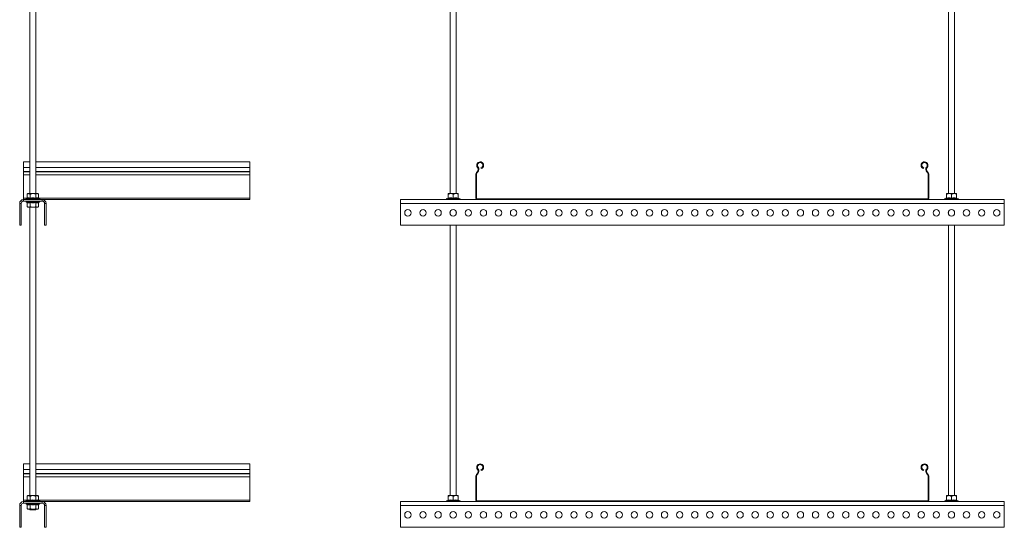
# Model space of a CAD drawing. Header units: millimetres. Extents: x 357 to 1907, y -495 to 2529.
# Tile 7 of 8: x 603 to 1907, y 1185 to 1857. Entities that reach past the tile are written whole.
import ezdxf

# ---------------------------------------------------------------- set-up
doc = ezdxf.new("R2010")
doc.units = ezdxf.units.MM

msp = doc.modelspace()

# ---------------------------------------------------------------- linework, layer by layer
at = {"color": 7, "linetype": 'Continuous', "lineweight": 15}
for p, q in [((616.1, 2008.6), (616.1, 1626.6)), ((624.1, 1626.6), (624.1, 2008.6)), ((1172.9, 1984.6), (1172.9, 1626.6)), ((1180.9, 1626.6), (1180.9, 1984.6)), ((1832.9, 1984.6), (1832.9, 1626.6)), ((1840.9, 1626.6), (1840.9, 1984.6)), ((616.1, 1668.6), (607.6, 1668.6)), ((607.6, 1661.2), (607.6, 1668.6)), ((607.6, 1655.9), (607.6, 1661.2)), ((907.6, 1668.6), (624.1, 1668.6)), ((907.6, 1661.2), (907.6, 1668.6)), ((907.6, 1655.9), (907.6, 1661.2)), ((1209.1, 1661.2), (1209.8, 1661.8)), ((1213.8, 1659.7), (1213.6, 1660.6)), ((1800.3, 1660.6), (1800.1, 1659.7)), ((1804.8, 1661.2), (1804.1, 1661.8)), ((607.6, 1655.5), (607.6, 1655.9)), ((607.6, 1651.4), (607.6, 1655.5)), ((607.6, 1620.5), (607.6, 1651.4)), ((907.6, 1655.5), (907.6, 1655.9)), ((907.6, 1651.4), (907.6, 1655.5)), ((907.6, 1620.5), (907.6, 1651.4)), ((1207.8, 1651.4), (1206.9, 1651.4)), ((1206.9, 1651.4), (1206.9, 1620.5)), ((1207.8, 1651.4), (1207.8, 1620.5)), ((1208.9, 1655.9), (1208.6, 1655.5)), ((1208.6, 1655.5), (1209.2, 1654.9)), ((1209.6, 1655.3), (1208.9, 1655.9)), ((1209.6, 1655.3), (1209.2, 1654.9)), ((1804.9, 1655.9), (1804.3, 1655.3)), ((1804.6, 1654.9), (1804.3, 1655.3)), ((1804.6, 1654.9), (1805.3, 1655.5)), ((1805.3, 1655.5), (1804.9, 1655.9)), ((1806.9, 1651.4), (1806, 1651.4)), ((1806, 1620.5), (1806, 1651.4)), ((1806.9, 1620.5), (1806.9, 1651.4)), ((607.6, 1618.6), (607.6, 1620.5)), ((607.6, 1618.6), (607.6, 1616.6)), ((632.6, 1618.6), (607.6, 1618.6)), ((612.2, 1620.1), (611.6, 1619.8)), ((613.6, 1626.6), (612.6, 1625.8)), ((612.6, 1620.6), (612.6, 1625.8)), ((614.5, 1626.6), (613.6, 1626.6)), ((614.5, 1626.6), (620.1, 1626.6)), ((616.4, 1620.6), (616.4, 1625.8)), ((625.8, 1626.6), (620.1, 1626.6)), ((623.9, 1620.6), (623.9, 1625.8)), ((626.6, 1626.6), (625.8, 1626.6)), ((627.6, 1625.8), (626.6, 1626.6)), ((627.6, 1620.6), (627.6, 1625.8)), ((628.7, 1619.8), (628, 1620.1)), ((907.6, 1618.6), (632.6, 1618.6)), ((632.6, 1616.6), (632.6, 1618.6)), ((907.6, 1618.6), (907.6, 1620.5)), ((1906.9, 1618.6), (1106.9, 1618.6)), ((1106.9, 1618.6), (1106.9, 1613.6)), ((1170.1, 1620.5), (1168.4, 1619.8)), ((1173.7, 1626.6), (1170.4, 1626.6)), ((1170.4, 1620.6), (1170.4, 1625.8)), ((1180.2, 1626.6), (1173.7, 1626.6)), ((1176.9, 1620.6), (1176.9, 1625.8)), ((1180.2, 1626.6), (1183.4, 1626.6)), ((1183.4, 1620.6), (1183.4, 1625.8)), ((1185.5, 1619.8), (1183.8, 1620.5)), ((1206.9, 1620.5), (1207.8, 1620.5)), ((1208.8, 1619.5), (1208.8, 1618.6)), ((1208.8, 1619.5), (1805, 1619.5)), ((1208.8, 1618.6), (1805, 1618.6)), ((1805, 1618.6), (1805, 1619.5)), ((1806, 1620.5), (1806.9, 1620.5)), ((1830.1, 1620.5), (1828.4, 1619.8)), ((1833.7, 1626.6), (1830.4, 1626.6)), ((1830.4, 1620.6), (1830.4, 1625.8)), ((1840.2, 1626.6), (1833.7, 1626.6)), ((1836.9, 1620.6), (1836.9, 1625.8)), ((1840.2, 1626.6), (1843.4, 1626.6)), ((1843.4, 1620.6), (1843.4, 1625.8)), ((1845.5, 1619.8), (1843.8, 1620.5)), ((1906.9, 1618.6), (1906.9, 1613.6)), ((604.6, 1613.6), (602.6, 1613.6)), ((602.6, 1613.6), (602.6, 1584.6)), ((604.6, 1613.6), (604.6, 1584.6)), ((632.6, 1616.6), (607.6, 1616.6)), ((611.6, 1615.4), (612.2, 1615.2)), ((612.6, 1614.7), (612.6, 1609.4)), ((612.6, 1609.4), (613.6, 1608.6)), ((613.6, 1608.6), (614.5, 1608.6)), ((614.5, 1608.6), (620.1, 1608.6)), ((616.1, 1608.6), (616.1, 1226.6)), ((616.4, 1614.7), (616.4, 1609.4)), ((620.1, 1608.6), (625.8, 1608.6)), ((623.9, 1614.7), (623.9, 1609.4)), ((624.1, 1226.6), (624.1, 1608.6)), ((625.8, 1608.6), (626.6, 1608.6)), ((626.6, 1608.6), (627.6, 1609.4)), ((627.6, 1614.7), (627.6, 1609.4)), ((628, 1615.2), (628.7, 1615.4)), ((637.6, 1613.6), (635.6, 1613.6)), ((635.6, 1584.6), (635.6, 1613.6)), ((637.6, 1584.6), (637.6, 1613.6)), ((1906.9, 1613.6), (1106.9, 1613.6)), ((1106.9, 1613.6), (1106.9, 1584.6)), ((1906.9, 1613.6), (1906.9, 1584.6)), ((1172.9, 1602.6), (1172.9, 1599.7)), ((1180.9, 1599.7), (1180.9, 1602.6)), ((1832.9, 1602.6), (1832.9, 1599.7)), ((1840.9, 1599.7), (1840.9, 1602.6)), ((604.6, 1584.6), (602.6, 1584.6)), ((637.6, 1584.6), (635.6, 1584.6)), ((1906.9, 1584.6), (1106.9, 1584.6)), ((1172.9, 1584.6), (1172.9, 1226.6)), ((1180.9, 1226.6), (1180.9, 1584.6)), ((1832.9, 1584.6), (1832.9, 1226.6)), ((1840.9, 1226.6), (1840.9, 1584.6)), ((616.1, 1268.6), (607.6, 1268.6)), ((607.6, 1261.2), (607.6, 1268.6)), ((907.6, 1268.6), (624.1, 1268.6)), ((907.6, 1261.2), (907.6, 1268.6)), ((607.6, 1255.9), (607.6, 1261.2)), ((607.6, 1255.5), (607.6, 1255.9)), ((607.6, 1251.4), (607.6, 1255.5)), ((907.6, 1255.9), (907.6, 1261.2)), ((907.6, 1255.5), (907.6, 1255.9)), ((907.6, 1251.4), (907.6, 1255.5)), ((1208.9, 1255.9), (1208.6, 1255.5)), ((1208.6, 1255.5), (1209.2, 1254.9)), ((1209.6, 1255.3), (1208.9, 1255.9)), ((1209.1, 1261.2), (1209.8, 1261.8)), ((1209.6, 1255.3), (1209.2, 1254.9)), ((1213.8, 1259.7), (1213.6, 1260.6)), ((1800.3, 1260.6), (1800.1, 1259.7)), ((1804.8, 1261.2), (1804.1, 1261.8)), ((1804.9, 1255.9), (1804.3, 1255.3)), ((1804.6, 1254.9), (1804.3, 1255.3)), ((1804.6, 1254.9), (1805.3, 1255.5)), ((1805.3, 1255.5), (1804.9, 1255.9)), ((607.6, 1220.5), (607.6, 1251.4)), ((907.6, 1220.5), (907.6, 1251.4)), ((1207.8, 1251.4), (1206.9, 1251.4)), ((1206.9, 1251.4), (1206.9, 1220.5)), ((1207.8, 1251.4), (1207.8, 1220.5)), ((1806, 1220.5), (1806, 1251.4)), ((1806.9, 1251.4), (1806, 1251.4)), ((1806.9, 1220.5), (1806.9, 1251.4)), ((613.6, 1226.6), (612.6, 1225.8)), ((614.5, 1226.6), (613.6, 1226.6)), ((614.5, 1226.6), (620.1, 1226.6)), ((625.8, 1226.6), (620.1, 1226.6)), ((626.6, 1226.6), (625.8, 1226.6)), ((627.6, 1225.8), (626.6, 1226.6)), ((1173.7, 1226.6), (1170.4, 1226.6)), ((1180.2, 1226.6), (1173.7, 1226.6)), ((1180.2, 1226.6), (1183.4, 1226.6)), ((1833.7, 1226.6), (1830.4, 1226.6)), ((1840.2, 1226.6), (1833.7, 1226.6)), ((1840.2, 1226.6), (1843.4, 1226.6)), ((604.6, 1213.6), (602.6, 1213.6)), ((602.6, 1213.6), (602.6, 1184.6)), ((604.6, 1213.6), (604.6, 1184.6)), ((607.6, 1218.6), (607.6, 1220.5)), ((607.6, 1218.6), (607.6, 1216.6)), ((632.6, 1218.6), (607.6, 1218.6)), ((632.6, 1216.6), (607.6, 1216.6)), ((612.2, 1220.1), (611.6, 1219.8)), ((611.6, 1215.4), (612.2, 1215.2)), ((612.6, 1220.6), (612.6, 1225.8)), ((612.6, 1214.7), (612.6, 1209.4)), ((616.4, 1220.6), (616.4, 1225.8)), ((616.4, 1214.7), (616.4, 1209.4)), ((623.9, 1220.6), (623.9, 1225.8)), ((623.9, 1214.7), (623.9, 1209.4)), ((627.6, 1220.6), (627.6, 1225.8)), ((627.6, 1214.7), (627.6, 1209.4)), ((628.7, 1219.8), (628, 1220.1)), ((628, 1215.2), (628.7, 1215.4)), ((907.6, 1218.6), (632.6, 1218.6)), ((632.6, 1216.6), (632.6, 1218.6)), ((635.6, 1184.6), (635.6, 1213.6)), ((637.6, 1213.6), (635.6, 1213.6)), ((637.6, 1184.6), (637.6, 1213.6)), ((907.6, 1218.6), (907.6, 1220.5)), ((1906.9, 1218.6), (1106.9, 1218.6)), ((1106.9, 1218.6), (1106.9, 1213.6)), ((1906.9, 1213.6), (1106.9, 1213.6)), ((1106.9, 1213.6), (1106.9, 1184.6)), ((1170.1, 1220.5), (1168.4, 1219.8)), ((1170.4, 1220.6), (1170.4, 1225.8)), ((1176.9, 1220.6), (1176.9, 1225.8)), ((1183.4, 1220.6), (1183.4, 1225.8)), ((1185.5, 1219.8), (1183.8, 1220.5)), ((1206.9, 1220.5), (1207.8, 1220.5)), ((1208.8, 1219.5), (1208.8, 1218.6)), ((1208.8, 1219.5), (1805, 1219.5)), ((1208.8, 1218.6), (1805, 1218.6)), ((1805, 1218.6), (1805, 1219.5)), ((1806, 1220.5), (1806.9, 1220.5)), ((1830.1, 1220.5), (1828.4, 1219.8)), ((1830.4, 1220.6), (1830.4, 1225.8)), ((1836.9, 1220.6), (1836.9, 1225.8)), ((1843.4, 1220.6), (1843.4, 1225.8)), ((1845.5, 1219.8), (1843.8, 1220.5)), ((1906.9, 1218.6), (1906.9, 1213.6)), ((1906.9, 1213.6), (1906.9, 1184.6)), ((612.6, 1209.4), (613.6, 1208.6)), ((613.6, 1208.6), (614.5, 1208.6)), ((614.5, 1208.6), (620.1, 1208.6)), ((616.1, 1208.6), (616.1, 1207.6)), ((624.1, 1207.6), (616.1, 1207.6)), ((620.1, 1208.6), (625.8, 1208.6)), ((624.1, 1207.6), (624.1, 1208.6)), ((625.8, 1208.6), (626.6, 1208.6)), ((626.6, 1208.6), (627.6, 1209.4)), ((604.6, 1184.6), (602.6, 1184.6)), ((637.6, 1184.6), (635.6, 1184.6)), ((1906.9, 1184.6), (1106.9, 1184.6))]:
    msp.add_line(p, q, dxfattribs=at)
at = {"color": 8, "linetype": 'Continuous', "lineweight": 15}
for p, q in [((616.1, 1661.2), (607.6, 1661.2)), ((907.6, 1661.2), (624.1, 1661.2)), ((616.1, 1655.9), (607.6, 1655.9)), ((616.1, 1655.5), (607.6, 1655.5)), ((616.1, 1651.4), (607.6, 1651.4)), ((907.6, 1655.9), (624.1, 1655.9)), ((907.6, 1655.5), (624.1, 1655.5)), ((907.6, 1651.4), (624.1, 1651.4)), ((612.6, 1620.5), (607.6, 1620.5)), ((611.6, 1619.8), (612.7, 1619.8)), ((612.7, 1619.8), (628.7, 1619.8)), ((907.6, 1620.5), (627.6, 1620.5)), ((1168.4, 1619.8), (1181.2, 1619.8)), ((1181.2, 1619.8), (1185.5, 1619.8)), ((1828.4, 1619.8), (1841.2, 1619.8)), ((1841.2, 1619.8), (1845.5, 1619.8)), ((628.7, 1615.4), (611.6, 1615.4)), ((616.1, 1261.2), (607.6, 1261.2)), ((616.1, 1255.9), (607.6, 1255.9)), ((616.1, 1255.5), (607.6, 1255.5)), ((907.6, 1261.2), (624.1, 1261.2)), ((907.6, 1255.9), (624.1, 1255.9)), ((907.6, 1255.5), (624.1, 1255.5)), ((616.1, 1251.4), (607.6, 1251.4)), ((907.6, 1251.4), (624.1, 1251.4)), ((612.6, 1220.5), (607.6, 1220.5)), ((611.6, 1219.8), (612.7, 1219.8)), ((628.7, 1215.4), (611.6, 1215.4)), ((612.7, 1219.8), (628.7, 1219.8)), ((907.6, 1220.5), (627.6, 1220.5)), ((1168.4, 1219.8), (1181.2, 1219.8)), ((1181.2, 1219.8), (1185.5, 1219.8)), ((1828.4, 1219.8), (1841.2, 1219.8)), ((1841.2, 1219.8), (1845.5, 1219.8))]:
    msp.add_line(p, q, dxfattribs=at)
at = {"color": 7, "linetype": 'Continuous', "lineweight": 15}
for centre in [(1116.9, 1601.1), (1136.9, 1601.1), (1156.9, 1601.1), (1176.9, 1601.1), (1196.9, 1601.1), (1216.9, 1601.1), (1236.9, 1601.1), (1256.9, 1601.1), (1276.9, 1601.1), (1296.9, 1601.1), (1316.9, 1601.1), (1336.9, 1601.1), (1356.9, 1601.1), (1376.9, 1601.1), (1396.9, 1601.1), (1416.9, 1601.1), (1436.9, 1601.1), (1456.9, 1601.1), (1476.9, 1601.1), (1496.9, 1601.1), (1516.9, 1601.1), (1536.9, 1601.1), (1556.9, 1601.1), (1576.9, 1601.1), (1596.9, 1601.1), (1616.9, 1601.1), (1636.9, 1601.1), (1656.9, 1601.1), (1676.9, 1601.1), (1696.9, 1601.1), (1716.9, 1601.1), (1736.9, 1601.1), (1756.9, 1601.1), (1776.9, 1601.1), (1796.9, 1601.1), (1816.9, 1601.1), (1836.9, 1601.1), (1856.9, 1601.1), (1876.9, 1601.1), (1896.9, 1601.1), (1116.9, 1201.1), (1136.9, 1201.1), (1156.9, 1201.1), (1176.9, 1201.1), (1196.9, 1201.1), (1216.9, 1201.1), (1236.9, 1201.1), (1256.9, 1201.1), (1276.9, 1201.1), (1296.9, 1201.1), (1316.9, 1201.1), (1336.9, 1201.1), (1356.9, 1201.1), (1376.9, 1201.1), (1396.9, 1201.1), (1416.9, 1201.1), (1436.9, 1201.1), (1456.9, 1201.1), (1476.9, 1201.1), (1496.9, 1201.1), (1516.9, 1201.1), (1536.9, 1201.1), (1556.9, 1201.1), (1576.9, 1201.1), (1596.9, 1201.1), (1616.9, 1201.1), (1636.9, 1201.1), (1656.9, 1201.1), (1676.9, 1201.1), (1696.9, 1201.1), (1716.9, 1201.1), (1736.9, 1201.1), (1756.9, 1201.1), (1776.9, 1201.1), (1796.9, 1201.1), (1816.9, 1201.1), (1836.9, 1201.1), (1856.9, 1201.1), (1876.9, 1201.1), (1896.9, 1201.1)]:
    msp.add_circle(centre, 4.25, dxfattribs=at)
for centre, radius, start, end in [((1212.6, 1664.1), 4.55, 285, 219.6825), ((1206, 1658.6), 4, 316.4642, 39.6825), ((1212.6, 1664.1), 3.65, 285, 219.6825), ((1206, 1658.6), 4.9, 316.4642, 39.6825), ((1801.3, 1664.1), 4.55, 320.3175, 255), ((1801.3, 1664.1), 3.65, 320.3175, 255), ((1807.8, 1658.6), 4.9, 140.3175, 223.5358), ((1807.8, 1658.6), 4, 140.3175, 223.5358), ((1212.9, 1651.4), 6, 136.4642, 180), ((1212.9, 1651.4), 5.1, 136.4642, 180), ((1800.9, 1651.4), 5.1, 0, 43.5358), ((1800.9, 1651.4), 6, 0, 43.5358), ((607.6, 1613.6), 5, 90, 180), ((611.8, 1619.3), 0.619, 110, 270), ((628.5, 1619.3), 0.619, 270, 70), ((632.6, 1613.6), 5, 0, 90), ((1168.6, 1619.3), 0.619, 110, 270), ((1170, 1620.9), 0.48, 287.7103, 0), ((1183.9, 1620.9), 0.48, 180, 251.811), ((1185.3, 1619.3), 0.619, 270, 70), ((1208.8, 1620.5), 1.9, 180, 270), ((1208.8, 1620.5), 1, 180, 270), ((1805, 1620.5), 1.9, 270, 0), ((1805, 1620.5), 1, 270, 0), ((1828.6, 1619.3), 0.619, 110, 270), ((1830, 1620.9), 0.48, 287.7103, 0), ((1843.9, 1620.9), 0.48, 180, 251.811), ((1845.3, 1619.3), 0.619, 270, 70), ((607.6, 1613.6), 3, 90, 180), ((611.8, 1616), 0.619, 90, 250), ((628.5, 1616), 0.619, 290, 90), ((632.6, 1613.6), 3, 0, 90), ((1212.6, 1264.1), 4.55, 285, 219.6825), ((1212.6, 1264.1), 3.65, 285, 219.6825), ((1801.3, 1264.1), 4.55, 320.3175, 255), ((1801.3, 1264.1), 3.65, 320.3175, 255), ((1212.9, 1251.4), 6, 136.4642, 180), ((1212.9, 1251.4), 5.1, 136.4642, 180), ((1206, 1258.6), 4, 316.4642, 39.6825), ((1206, 1258.6), 4.9, 316.4642, 39.6825), ((1807.8, 1258.6), 4.9, 140.3175, 223.5358), ((1807.8, 1258.6), 4, 140.3175, 223.5358), ((1800.9, 1251.4), 5.1, 0, 43.5358), ((1800.9, 1251.4), 6, 0, 43.5358), ((607.6, 1213.6), 5, 90, 180), ((607.6, 1213.6), 3, 90, 180), ((611.8, 1219.3), 0.619, 110, 270), ((611.8, 1216), 0.619, 90, 250), ((628.5, 1219.3), 0.619, 270, 70), ((628.5, 1216), 0.619, 290, 90), ((632.6, 1213.6), 5, 0, 90), ((632.6, 1213.6), 3, 0, 90), ((1168.6, 1219.3), 0.619, 110, 270), ((1170, 1220.9), 0.48, 287.7103, 0), ((1183.9, 1220.9), 0.48, 180, 251.811), ((1185.3, 1219.3), 0.619, 270, 70), ((1208.8, 1220.5), 1.9, 180, 270), ((1208.8, 1220.5), 1, 180, 270), ((1805, 1220.5), 1, 270, 0), ((1805, 1220.5), 1.9, 270, 0), ((1828.6, 1219.3), 0.619, 110, 270), ((1830, 1220.9), 0.48, 287.7103, 0), ((1843.9, 1220.9), 0.48, 180, 251.811), ((1845.3, 1219.3), 0.619, 270, 70)]:
    msp.add_arc(centre, radius, start, end, dxfattribs=at)
for points, knots in [([(612.6, 1620.6), (612.6, 1620.5), (612.6, 1620.4), (612.5, 1620.3), (612.4, 1620.2), (612.3, 1620.1), (612.2, 1620.1), (612.2, 1620.1)], [0, 0, 0, 0, 0.236168, 0.47138, 0.732424, 0.993145, 1, 1, 1, 1]), ([(616.2, 1620.1), (616, 1620.1), (615.3, 1620.4), (613.9, 1620.6), (612.8, 1620.2), (612.2, 1620.1)], [0, 0, 0, 0, 0.120963, 0.606825, 1, 1, 1, 1]), ([(612.6, 1625.8), (612.8, 1626), (613.4, 1626.4), (614, 1626.5), (614.5, 1626.6)], [0, 0, 0, 0, 0.263902, 1, 1, 1, 1]), ([(612.6, 1620.6), (613.2, 1620.7), (614.5, 1621.1), (615.7, 1620.7), (616.4, 1620.6)], [0, 0, 0, 0, 0.4921708, 1, 1, 1, 1]), ([(614.5, 1626.6), (614.6, 1626.6), (615.2, 1626.6), (615.8, 1626.3), (616.3, 1625.9), (616.4, 1625.8)], [0, 0, 0, 0, 0.127944, 0.927358, 1, 1, 1, 1]), ([(616.4, 1620.6), (616.4, 1620.5), (616.4, 1620.4), (616.3, 1620.3), (616.3, 1620.2), (616.2, 1620.1), (616.2, 1620.1), (616.2, 1620.1)], [0, 0, 0, 0, 0.236161, 0.471362, 0.732406, 0.993138, 1, 1, 1, 1]), ([(624.1, 1620.1), (623.8, 1620.1), (622.2, 1620.4), (619.5, 1620.6), (617.2, 1620.2), (616.2, 1620.1)], [0, 0, 0, 0, 0.120964, 0.606826, 1, 1, 1, 1]), ([(620.1, 1626.6), (619.1, 1626.5), (617.9, 1626.4), (616.7, 1625.9), (616.4, 1625.8)], [0, 0, 0, 0, 0.769009, 1, 1, 1, 1]), ([(616.4, 1620.6), (617.6, 1620.7), (620.1, 1621.1), (622.6, 1620.7), (623.9, 1620.6)], [0, 0, 0, 0, 0.49217, 1, 1, 1, 1]), ([(623.9, 1625.8), (623.4, 1626), (622.3, 1626.4), (621, 1626.6), (620.3, 1626.6), (620.1, 1626.6)], [0, 0, 0, 0, 0.4347947, 0.8798427, 1, 1, 1, 1]), ([(625.8, 1626.6), (625.3, 1626.5), (624.6, 1626.4), (624, 1625.9), (623.9, 1625.8)], [0, 0, 0, 0, 0.769007, 1, 1, 1, 1]), ([(623.9, 1620.6), (624.5, 1620.7), (625.8, 1621.1), (627, 1620.7), (627.6, 1620.6)], [0, 0, 0, 0, 0.4921708, 1, 1, 1, 1]), ([(624.1, 1620.1), (624.1, 1620.1), (624.1, 1620.1), (624, 1620.2), (623.9, 1620.3), (623.9, 1620.4), (623.9, 1620.5), (623.9, 1620.6)], [0, 0, 0, 0, 0.006842, 0.267579, 0.528629, 0.763834, 1, 1, 1, 1]), ([(628, 1620.1), (627.9, 1620.1), (627.1, 1620.4), (625.7, 1620.6), (624.6, 1620.2), (624.1, 1620.1)], [0, 0, 0, 0, 0.120965, 0.606827, 1, 1, 1, 1]), ([(627.6, 1625.8), (627.4, 1626), (626.8, 1626.4), (626.2, 1626.6), (625.8, 1626.6), (625.8, 1626.6)], [0, 0, 0, 0, 0.4347963, 0.8798492, 1, 1, 1, 1]), ([(628, 1620.1), (628, 1620.1), (628, 1620.1), (627.9, 1620.2), (627.7, 1620.3), (627.7, 1620.4), (627.6, 1620.5), (627.6, 1620.6)], [0, 0, 0, 0, 0.006855, 0.267573, 0.528646, 0.763834, 1, 1, 1, 1]), ([(1170.4, 1620.6), (1170.4, 1620.5), (1170.4, 1620.4), (1170.4, 1620.3), (1170.2, 1620.2), (1170.2, 1620.1), (1170.1, 1620.1), (1170.1, 1620.1)], [0, 0, 0, 0, 0.236167, 0.471367, 0.732449, 0.993191, 1, 1, 1, 1]), ([(1176.9, 1620.1), (1176.7, 1620.1), (1175.3, 1620.4), (1173, 1620.6), (1171, 1620.2), (1170.1, 1620.1)], [0, 0, 0, 0, 0.120964, 0.606826, 1, 1, 1, 1]), ([(1173.7, 1626.6), (1172.8, 1626.5), (1171.7, 1626.4), (1170.7, 1625.9), (1170.4, 1625.8)], [0, 0, 0, 0, 0.769007, 1, 1, 1, 1]), ([(1170.4, 1625.8), (1170.4, 1626), (1170.4, 1626.4), (1170.4, 1626.6), (1170.4, 1626.6), (1170.4, 1626.6)], [0, 0, 0, 0, 0.434798, 0.879849, 1, 1, 1, 1]), ([(1170.4, 1620.6), (1171.5, 1620.7), (1173.7, 1621.1), (1175.8, 1620.7), (1176.9, 1620.6)], [0, 0, 0, 0, 0.4921708, 1, 1, 1, 1]), ([(1176.9, 1625.8), (1176.5, 1626), (1175.6, 1626.4), (1174.5, 1626.6), (1173.8, 1626.6), (1173.7, 1626.6)], [0, 0, 0, 0, 0.434793, 0.879839, 1, 1, 1, 1]), ([(1176.9, 1625.8), (1177.2, 1626), (1178.3, 1626.4), (1179.4, 1626.5), (1180.2, 1626.6)], [0, 0, 0, 0, 0.263902, 1, 1, 1, 1]), ([(1176.9, 1620.6), (1178, 1620.7), (1180.2, 1621.1), (1182.3, 1620.7), (1183.4, 1620.6)], [0, 0, 0, 0, 0.4921708, 1, 1, 1, 1]), ([(1176.9, 1620.6), (1176.9, 1620.5), (1176.9, 1620.4), (1176.9, 1620.3), (1176.9, 1620.2), (1176.9, 1620.1), (1176.9, 1620.1), (1176.9, 1620.1)], [0, 0, 0, 0, 0.236168, 0.47138, 0.732424, 0.993145, 1, 1, 1, 1]), ([(1183.8, 1620.1), (1183.5, 1620.1), (1182.1, 1620.4), (1179.8, 1620.6), (1177.8, 1620.2), (1176.9, 1620.1)], [0, 0, 0, 0, 0.120961, 0.606823, 1, 1, 1, 1]), ([(1180.2, 1626.6), (1180.3, 1626.6), (1181.4, 1626.6), (1182.5, 1626.3), (1183.4, 1625.9), (1183.4, 1625.8)], [0, 0, 0, 0, 0.1279468, 0.9273612, 1, 1, 1, 1]), ([(1183.4, 1626.6), (1183.4, 1626.5), (1183.4, 1626.4), (1183.4, 1625.9), (1183.4, 1625.8)], [0, 0, 0, 0, 0.769009, 1, 1, 1, 1]), ([(1183.4, 1620.6), (1183.4, 1620.5), (1183.5, 1620.4), (1183.5, 1620.3), (1183.6, 1620.2), (1183.7, 1620.1), (1183.8, 1620.1), (1183.8, 1620.1)], [0, 0, 0, 0, 0.236174, 0.471367, 0.732386, 0.99312, 1, 1, 1, 1]), ([(1830.4, 1620.6), (1830.4, 1620.5), (1830.4, 1620.4), (1830.4, 1620.3), (1830.2, 1620.2), (1830.2, 1620.1), (1830.1, 1620.1), (1830.1, 1620.1)], [0, 0, 0, 0, 0.236166, 0.471358, 0.732404, 0.993138, 1, 1, 1, 1]), ([(1836.9, 1620.1), (1836.7, 1620.1), (1835.3, 1620.4), (1833, 1620.6), (1831, 1620.2), (1830.1, 1620.1)], [0, 0, 0, 0, 0.120963, 0.606825, 1, 1, 1, 1]), ([(1833.7, 1626.6), (1832.8, 1626.5), (1831.7, 1626.4), (1830.7, 1625.9), (1830.4, 1625.8)], [0, 0, 0, 0, 0.769007, 1, 1, 1, 1]), ([(1830.4, 1625.8), (1830.4, 1626), (1830.4, 1626.4), (1830.4, 1626.6), (1830.4, 1626.6), (1830.4, 1626.6)], [0, 0, 0, 0, 0.434798, 0.879849, 1, 1, 1, 1]), ([(1830.4, 1620.6), (1831.5, 1620.7), (1833.7, 1621.1), (1835.8, 1620.7), (1836.9, 1620.6)], [0, 0, 0, 0, 0.492172, 1, 1, 1, 1]), ([(1836.9, 1625.8), (1836.5, 1626), (1835.6, 1626.4), (1834.5, 1626.6), (1833.8, 1626.6), (1833.7, 1626.6)], [0, 0, 0, 0, 0.434791, 0.879848, 1, 1, 1, 1]), ([(1836.9, 1625.8), (1837.2, 1626), (1838.3, 1626.4), (1839.4, 1626.5), (1840.2, 1626.6)], [0, 0, 0, 0, 0.263902, 1, 1, 1, 1]), ([(1836.9, 1620.6), (1838, 1620.7), (1840.2, 1621.1), (1842.3, 1620.7), (1843.4, 1620.6)], [0, 0, 0, 0, 0.4921708, 1, 1, 1, 1]), ([(1836.9, 1620.6), (1836.9, 1620.5), (1836.9, 1620.4), (1836.9, 1620.3), (1836.9, 1620.2), (1836.9, 1620.1), (1836.9, 1620.1), (1836.9, 1620.1)], [0, 0, 0, 0, 0.236168, 0.47138, 0.732424, 0.993145, 1, 1, 1, 1]), ([(1843.8, 1620.1), (1843.5, 1620.1), (1842.1, 1620.4), (1839.8, 1620.6), (1837.8, 1620.2), (1836.9, 1620.1)], [0, 0, 0, 0, 0.120963, 0.606825, 1, 1, 1, 1]), ([(1840.2, 1626.6), (1840.3, 1626.6), (1841.4, 1626.6), (1842.5, 1626.3), (1843.4, 1625.9), (1843.4, 1625.8)], [0, 0, 0, 0, 0.127944, 0.927358, 1, 1, 1, 1]), ([(1843.4, 1626.6), (1843.4, 1626.5), (1843.4, 1626.4), (1843.4, 1625.9), (1843.4, 1625.8)], [0, 0, 0, 0, 0.769009, 1, 1, 1, 1]), ([(1843.4, 1620.6), (1843.4, 1620.5), (1843.5, 1620.4), (1843.5, 1620.3), (1843.6, 1620.2), (1843.7, 1620.1), (1843.8, 1620.1), (1843.8, 1620.1)], [0, 0, 0, 0, 0.236161, 0.471362, 0.732406, 0.993138, 1, 1, 1, 1]), ([(612.2, 1615.2), (612.4, 1615.1), (613.2, 1614.9), (614.5, 1614.7), (615.7, 1615), (616.2, 1615.2)], [0, 0, 0, 0, 0.120963, 0.606826, 1, 1, 1, 1]), ([(612.6, 1614.7), (612.6, 1614.8), (612.6, 1614.9), (612.5, 1615), (612.4, 1615.1), (612.3, 1615.2), (612.2, 1615.2), (612.2, 1615.2)], [0, 0, 0, 0, 0.236166, 0.471375, 0.732416, 0.993145, 1, 1, 1, 1]), ([(616.4, 1614.7), (615.8, 1614.5), (614.5, 1614.2), (613.3, 1614.5), (612.6, 1614.7)], [0, 0, 0, 0, 0.4921708, 1, 1, 1, 1]), ([(612.6, 1609.4), (612.9, 1609.2), (613.4, 1608.9), (614.1, 1608.7), (614.4, 1608.6), (614.5, 1608.6)], [0, 0, 0, 0, 0.434793, 0.879845, 1, 1, 1, 1]), ([(614.5, 1608.6), (615, 1608.7), (615.6, 1608.9), (616.2, 1609.3), (616.4, 1609.4)], [0, 0, 0, 0, 0.769008, 1, 1, 1, 1]), ([(616.2, 1615.2), (616.5, 1615.1), (618.1, 1614.9), (620.7, 1614.7), (623.1, 1615), (624.1, 1615.2)], [0, 0, 0, 0, 0.120967, 0.606826, 1, 1, 1, 1]), ([(616.4, 1614.7), (616.4, 1614.8), (616.4, 1614.9), (616.3, 1615), (616.3, 1615.1), (616.2, 1615.2), (616.2, 1615.2), (616.2, 1615.2)], [0, 0, 0, 0, 0.236159, 0.471357, 0.732398, 0.993138, 1, 1, 1, 1]), ([(623.9, 1614.7), (622.7, 1614.5), (620.2, 1614.2), (617.7, 1614.5), (616.4, 1614.7)], [0, 0, 0, 0, 0.49217, 1, 1, 1, 1]), ([(616.4, 1609.4), (616.9, 1609.2), (618, 1608.9), (619.3, 1608.7), (620, 1608.6), (620.1, 1608.6)], [0, 0, 0, 0, 0.434798, 0.879849, 1, 1, 1, 1]), ([(620.1, 1608.6), (621.1, 1608.7), (622.4, 1608.9), (623.6, 1609.3), (623.9, 1609.4)], [0, 0, 0, 0, 0.769004, 1, 1, 1, 1]), ([(624.1, 1615.2), (624.1, 1615.2), (624.1, 1615.2), (624, 1615.1), (623.9, 1615), (623.9, 1614.9), (623.9, 1614.8), (623.9, 1614.7)], [0, 0, 0, 0, 0.006842, 0.267586, 0.528634, 0.763836, 1, 1, 1, 1]), ([(627.6, 1614.7), (627, 1614.5), (625.8, 1614.2), (624.5, 1614.5), (623.9, 1614.7)], [0, 0, 0, 0, 0.4921708, 1, 1, 1, 1]), ([(623.9, 1609.4), (624, 1609.3), (624.6, 1608.9), (625.3, 1608.7), (625.8, 1608.6)], [0, 0, 0, 0, 0.263894, 1, 1, 1, 1]), ([(624.1, 1615.2), (624.2, 1615.1), (625, 1614.9), (626.3, 1614.7), (627.5, 1615), (628, 1615.2)], [0, 0, 0, 0, 0.120965, 0.606826, 1, 1, 1, 1]), ([(625.8, 1608.6), (625.8, 1608.6), (626.4, 1608.7), (627.1, 1609), (627.6, 1609.4), (627.6, 1609.4)], [0, 0, 0, 0, 0.127944, 0.927351, 1, 1, 1, 1]), ([(628, 1615.2), (628, 1615.2), (628, 1615.2), (627.9, 1615.1), (627.7, 1615), (627.7, 1614.9), (627.6, 1614.8), (627.6, 1614.7)], [0, 0, 0, 0, 0.006855, 0.267581, 0.528651, 0.763837, 1, 1, 1, 1]), ([(612.6, 1225.8), (612.8, 1226), (613.4, 1226.4), (614, 1226.5), (614.5, 1226.6)], [0, 0, 0, 0, 0.263901, 1, 1, 1, 1]), ([(614.5, 1226.6), (614.6, 1226.6), (615.2, 1226.6), (615.8, 1226.3), (616.3, 1225.9), (616.4, 1225.8)], [0, 0, 0, 0, 0.1279437, 0.927358, 1, 1, 1, 1]), ([(620.1, 1226.6), (619.1, 1226.5), (617.9, 1226.4), (616.7, 1225.9), (616.4, 1225.8)], [0, 0, 0, 0, 0.76901, 1, 1, 1, 1]), ([(623.9, 1225.8), (623.4, 1226), (622.3, 1226.4), (621, 1226.6), (620.3, 1226.6), (620.1, 1226.6)], [0, 0, 0, 0, 0.4347947, 0.8798427, 1, 1, 1, 1]), ([(625.8, 1226.6), (625.3, 1226.5), (624.6, 1226.4), (624, 1225.9), (623.9, 1225.8)], [0, 0, 0, 0, 0.769008, 1, 1, 1, 1]), ([(627.6, 1225.8), (627.4, 1226), (626.8, 1226.4), (626.2, 1226.6), (625.8, 1226.6), (625.8, 1226.6)], [0, 0, 0, 0, 0.4347963, 0.8798492, 1, 1, 1, 1]), ([(1173.7, 1226.6), (1172.8, 1226.5), (1171.7, 1226.4), (1170.7, 1225.9), (1170.4, 1225.8)], [0, 0, 0, 0, 0.769008, 1, 1, 1, 1]), ([(1170.4, 1225.8), (1170.4, 1226), (1170.4, 1226.4), (1170.4, 1226.6), (1170.4, 1226.6), (1170.4, 1226.6)], [0, 0, 0, 0, 0.434798, 0.879849, 1, 1, 1, 1]), ([(1176.9, 1225.8), (1176.5, 1226), (1175.6, 1226.4), (1174.5, 1226.6), (1173.8, 1226.6), (1173.7, 1226.6)], [0, 0, 0, 0, 0.434793, 0.879839, 1, 1, 1, 1]), ([(1176.9, 1225.8), (1177.2, 1226), (1178.3, 1226.4), (1179.4, 1226.5), (1180.2, 1226.6)], [0, 0, 0, 0, 0.263901, 1, 1, 1, 1]), ([(1180.2, 1226.6), (1180.3, 1226.6), (1181.4, 1226.6), (1182.5, 1226.3), (1183.4, 1225.9), (1183.4, 1225.8)], [0, 0, 0, 0, 0.127947, 0.9273611, 1, 1, 1, 1]), ([(1183.4, 1226.6), (1183.4, 1226.5), (1183.4, 1226.4), (1183.4, 1225.9), (1183.4, 1225.8)], [0, 0, 0, 0, 0.76901, 1, 1, 1, 1]), ([(1833.7, 1226.6), (1832.8, 1226.5), (1831.7, 1226.4), (1830.7, 1225.9), (1830.4, 1225.8)], [0, 0, 0, 0, 0.769008, 1, 1, 1, 1]), ([(1830.4, 1225.8), (1830.4, 1226), (1830.4, 1226.4), (1830.4, 1226.6), (1830.4, 1226.6), (1830.4, 1226.6)], [0, 0, 0, 0, 0.434798, 0.879849, 1, 1, 1, 1]), ([(1836.9, 1225.8), (1836.5, 1226), (1835.6, 1226.4), (1834.5, 1226.6), (1833.8, 1226.6), (1833.7, 1226.6)], [0, 0, 0, 0, 0.434791, 0.879848, 1, 1, 1, 1]), ([(1836.9, 1225.8), (1837.2, 1226), (1838.3, 1226.4), (1839.4, 1226.5), (1840.2, 1226.6)], [0, 0, 0, 0, 0.263901, 1, 1, 1, 1]), ([(1840.2, 1226.6), (1840.3, 1226.6), (1841.4, 1226.6), (1842.5, 1226.3), (1843.4, 1225.9), (1843.4, 1225.8)], [0, 0, 0, 0, 0.1279437, 0.927358, 1, 1, 1, 1]), ([(1843.4, 1226.6), (1843.4, 1226.5), (1843.4, 1226.4), (1843.4, 1225.9), (1843.4, 1225.8)], [0, 0, 0, 0, 0.76901, 1, 1, 1, 1]), ([(612.6, 1220.6), (612.6, 1220.5), (612.6, 1220.4), (612.5, 1220.3), (612.4, 1220.2), (612.3, 1220.1), (612.2, 1220.1), (612.2, 1220.1)], [0, 0, 0, 0, 0.236185, 0.471392, 0.73243, 0.993145, 1, 1, 1, 1]), ([(616.2, 1220.1), (616, 1220.1), (615.3, 1220.4), (613.9, 1220.6), (612.8, 1220.2), (612.2, 1220.1)], [0, 0, 0, 0, 0.120963, 0.606825, 1, 1, 1, 1]), ([(612.2, 1215.2), (612.4, 1215.1), (613.2, 1214.9), (614.5, 1214.7), (615.7, 1215), (616.2, 1215.2)], [0, 0, 0, 0, 0.120963, 0.606826, 1, 1, 1, 1]), ([(612.6, 1214.7), (612.6, 1214.8), (612.6, 1214.9), (612.5, 1215), (612.4, 1215.1), (612.3, 1215.2), (612.2, 1215.2), (612.2, 1215.2)], [0, 0, 0, 0, 0.236168, 0.47138, 0.732424, 0.993145, 1, 1, 1, 1]), ([(612.6, 1220.6), (613.2, 1220.7), (614.5, 1221.1), (615.7, 1220.7), (616.4, 1220.6)], [0, 0, 0, 0, 0.4921708, 1, 1, 1, 1]), ([(616.4, 1214.7), (615.8, 1214.5), (614.5, 1214.2), (613.3, 1214.5), (612.6, 1214.7)], [0, 0, 0, 0, 0.4921708, 1, 1, 1, 1]), ([(616.4, 1220.6), (616.4, 1220.5), (616.4, 1220.4), (616.3, 1220.3), (616.3, 1220.2), (616.2, 1220.1), (616.2, 1220.1), (616.2, 1220.1)], [0, 0, 0, 0, 0.236178, 0.471373, 0.732412, 0.993138, 1, 1, 1, 1]), ([(624.1, 1220.1), (623.8, 1220.1), (622.2, 1220.4), (619.5, 1220.6), (617.2, 1220.2), (616.2, 1220.1)], [0, 0, 0, 0, 0.120964, 0.606826, 1, 1, 1, 1]), ([(616.2, 1215.2), (616.5, 1215.1), (618.1, 1214.9), (620.7, 1214.7), (623.1, 1215), (624.1, 1215.2)], [0, 0, 0, 0, 0.120967, 0.606826, 1, 1, 1, 1]), ([(616.4, 1214.7), (616.4, 1214.8), (616.4, 1214.9), (616.3, 1215), (616.3, 1215.1), (616.2, 1215.2), (616.2, 1215.2), (616.2, 1215.2)], [0, 0, 0, 0, 0.236161, 0.471362, 0.732406, 0.993138, 1, 1, 1, 1]), ([(616.4, 1220.6), (617.6, 1220.7), (620.1, 1221.1), (622.6, 1220.7), (623.9, 1220.6)], [0, 0, 0, 0, 0.49217, 1, 1, 1, 1]), ([(623.9, 1214.7), (622.7, 1214.5), (620.2, 1214.2), (617.7, 1214.5), (616.4, 1214.7)], [0, 0, 0, 0, 0.49217, 1, 1, 1, 1]), ([(623.9, 1220.6), (624.5, 1220.7), (625.8, 1221.1), (627, 1220.7), (627.6, 1220.6)], [0, 0, 0, 0, 0.4921708, 1, 1, 1, 1]), ([(624.1, 1220.1), (624.1, 1220.1), (624.1, 1220.1), (624, 1220.2), (623.9, 1220.3), (623.9, 1220.4), (623.9, 1220.5), (623.9, 1220.6)], [0, 0, 0, 0, 0.006842, 0.267573, 0.528617, 0.763817, 1, 1, 1, 1]), ([(624.1, 1215.2), (624.1, 1215.2), (624.1, 1215.2), (624, 1215.1), (623.9, 1215), (623.9, 1214.9), (623.9, 1214.8), (623.9, 1214.7)], [0, 0, 0, 0, 0.006842, 0.267579, 0.528629, 0.763834, 1, 1, 1, 1]), ([(627.6, 1214.7), (627, 1214.5), (625.8, 1214.2), (624.5, 1214.5), (623.9, 1214.7)], [0, 0, 0, 0, 0.4921708, 1, 1, 1, 1]), ([(628, 1220.1), (627.9, 1220.1), (627.1, 1220.4), (625.7, 1220.6), (624.6, 1220.2), (624.1, 1220.1)], [0, 0, 0, 0, 0.120965, 0.606827, 1, 1, 1, 1]), ([(624.1, 1215.2), (624.2, 1215.1), (625, 1214.9), (626.3, 1214.7), (627.5, 1215), (628, 1215.2)], [0, 0, 0, 0, 0.120965, 0.606826, 1, 1, 1, 1]), ([(628, 1220.1), (628, 1220.1), (628, 1220.1), (627.9, 1220.2), (627.7, 1220.3), (627.7, 1220.4), (627.6, 1220.5), (627.6, 1220.6)], [0, 0, 0, 0, 0.006855, 0.267567, 0.528635, 0.763818, 1, 1, 1, 1]), ([(628, 1215.2), (628, 1215.2), (628, 1215.2), (627.9, 1215.1), (627.7, 1215), (627.7, 1214.9), (627.6, 1214.8), (627.6, 1214.7)], [0, 0, 0, 0, 0.006855, 0.267573, 0.528646, 0.763834, 1, 1, 1, 1]), ([(1170.4, 1220.6), (1170.4, 1220.5), (1170.4, 1220.4), (1170.4, 1220.3), (1170.2, 1220.2), (1170.2, 1220.1), (1170.1, 1220.1), (1170.1, 1220.1)], [0, 0, 0, 0, 0.236184, 0.471379, 0.732455, 0.993191, 1, 1, 1, 1]), ([(1176.9, 1220.1), (1176.7, 1220.1), (1175.3, 1220.4), (1173, 1220.6), (1171, 1220.2), (1170.1, 1220.1)], [0, 0, 0, 0, 0.120964, 0.606826, 1, 1, 1, 1]), ([(1170.4, 1220.6), (1171.5, 1220.7), (1173.7, 1221.1), (1175.8, 1220.7), (1176.9, 1220.6)], [0, 0, 0, 0, 0.4921708, 1, 1, 1, 1]), ([(1176.9, 1220.6), (1178, 1220.7), (1180.2, 1221.1), (1182.3, 1220.7), (1183.4, 1220.6)], [0, 0, 0, 0, 0.4921708, 1, 1, 1, 1]), ([(1176.9, 1220.6), (1176.9, 1220.5), (1176.9, 1220.4), (1176.9, 1220.3), (1176.9, 1220.2), (1176.9, 1220.1), (1176.9, 1220.1), (1176.9, 1220.1)], [0, 0, 0, 0, 0.236185, 0.471392, 0.73243, 0.993145, 1, 1, 1, 1]), ([(1183.8, 1220.1), (1183.5, 1220.1), (1182.1, 1220.4), (1179.8, 1220.6), (1177.8, 1220.2), (1176.9, 1220.1)], [0, 0, 0, 0, 0.120961, 0.606823, 1, 1, 1, 1]), ([(1183.4, 1220.6), (1183.4, 1220.5), (1183.5, 1220.4), (1183.5, 1220.3), (1183.6, 1220.2), (1183.7, 1220.1), (1183.8, 1220.1), (1183.8, 1220.1)], [0, 0, 0, 0, 0.23619, 0.471378, 0.732391, 0.99312, 1, 1, 1, 1]), ([(1830.4, 1220.6), (1830.4, 1220.5), (1830.4, 1220.4), (1830.4, 1220.3), (1830.2, 1220.2), (1830.2, 1220.1), (1830.1, 1220.1), (1830.1, 1220.1)], [0, 0, 0, 0, 0.236183, 0.47137, 0.73241, 0.993138, 1, 1, 1, 1]), ([(1836.9, 1220.1), (1836.7, 1220.1), (1835.3, 1220.4), (1833, 1220.6), (1831, 1220.2), (1830.1, 1220.1)], [0, 0, 0, 0, 0.120963, 0.606825, 1, 1, 1, 1]), ([(1830.4, 1220.6), (1831.5, 1220.7), (1833.7, 1221.1), (1835.8, 1220.7), (1836.9, 1220.6)], [0, 0, 0, 0, 0.492172, 1, 1, 1, 1]), ([(1836.9, 1220.6), (1838, 1220.7), (1840.2, 1221.1), (1842.3, 1220.7), (1843.4, 1220.6)], [0, 0, 0, 0, 0.4921708, 1, 1, 1, 1]), ([(1836.9, 1220.6), (1836.9, 1220.5), (1836.9, 1220.4), (1836.9, 1220.3), (1836.9, 1220.2), (1836.9, 1220.1), (1836.9, 1220.1), (1836.9, 1220.1)], [0, 0, 0, 0, 0.236185, 0.471392, 0.73243, 0.993145, 1, 1, 1, 1]), ([(1843.8, 1220.1), (1843.5, 1220.1), (1842.1, 1220.4), (1839.8, 1220.6), (1837.8, 1220.2), (1836.9, 1220.1)], [0, 0, 0, 0, 0.120963, 0.606825, 1, 1, 1, 1]), ([(1843.4, 1220.6), (1843.4, 1220.5), (1843.5, 1220.4), (1843.5, 1220.3), (1843.6, 1220.2), (1843.7, 1220.1), (1843.8, 1220.1), (1843.8, 1220.1)], [0, 0, 0, 0, 0.236178, 0.471373, 0.732412, 0.993138, 1, 1, 1, 1]), ([(612.6, 1209.4), (612.9, 1209.2), (613.4, 1208.9), (614.1, 1208.7), (614.4, 1208.6), (614.5, 1208.6)], [0, 0, 0, 0, 0.434792, 0.879845, 1, 1, 1, 1]), ([(614.5, 1208.6), (615, 1208.7), (615.6, 1208.9), (616.2, 1209.3), (616.4, 1209.4)], [0, 0, 0, 0, 0.769008, 1, 1, 1, 1]), ([(616.4, 1209.4), (616.9, 1209.2), (618, 1208.9), (619.3, 1208.7), (620, 1208.6), (620.1, 1208.6)], [0, 0, 0, 0, 0.434797, 0.879849, 1, 1, 1, 1]), ([(620.1, 1208.6), (621.1, 1208.7), (622.4, 1208.9), (623.6, 1209.3), (623.9, 1209.4)], [0, 0, 0, 0, 0.769004, 1, 1, 1, 1]), ([(623.9, 1209.4), (624, 1209.3), (624.6, 1208.9), (625.3, 1208.7), (625.8, 1208.6)], [0, 0, 0, 0, 0.263894, 1, 1, 1, 1]), ([(625.8, 1208.6), (625.8, 1208.6), (626.4, 1208.7), (627.1, 1209), (627.6, 1209.4), (627.6, 1209.4)], [0, 0, 0, 0, 0.1279438, 0.9273526, 1, 1, 1, 1])]:
    msp.add_open_spline(points, degree=3, knots=knots, dxfattribs=at)
at = {"color": 8, "linetype": 'Continuous', "lineweight": 15}
for points, knots in [([(1170.1, 1620.1), (1170.1, 1620.1), (1170.1, 1620.4), (1170.1, 1620.4), (1170.1, 1620.4)], [0, 0, 0, 0, 0.241922, 1, 1, 1, 1]), ([(1183.8, 1620.4), (1183.8, 1620.4), (1183.8, 1620.5), (1183.8, 1620.3), (1183.8, 1620.1)], [0, 0, 0, 0, 0.213616, 1, 1, 1, 1]), ([(1830.1, 1620.1), (1830.1, 1620.1), (1830.1, 1620.4), (1830.1, 1620.4), (1830.1, 1620.4)], [0, 0, 0, 0, 0.241922, 1, 1, 1, 1]), ([(1843.8, 1620.4), (1843.8, 1620.4), (1843.8, 1620.5), (1843.8, 1620.3), (1843.8, 1620.1)], [0, 0, 0, 0, 0.213616, 1, 1, 1, 1]), ([(1170.1, 1220.1), (1170.1, 1220.1), (1170.1, 1220.4), (1170.1, 1220.4), (1170.1, 1220.4)], [0, 0, 0, 0, 0.241922, 1, 1, 1, 1]), ([(1183.8, 1220.4), (1183.8, 1220.4), (1183.8, 1220.5), (1183.8, 1220.3), (1183.8, 1220.1)], [0, 0, 0, 0, 0.213616, 1, 1, 1, 1]), ([(1830.1, 1220.1), (1830.1, 1220.1), (1830.1, 1220.4), (1830.1, 1220.4), (1830.1, 1220.4)], [0, 0, 0, 0, 0.241922, 1, 1, 1, 1]), ([(1843.8, 1220.4), (1843.8, 1220.4), (1843.8, 1220.5), (1843.8, 1220.3), (1843.8, 1220.1)], [0, 0, 0, 0, 0.213616, 1, 1, 1, 1])]:
    msp.add_open_spline(points, degree=3, knots=knots, dxfattribs=at)

doc.saveas('drawing.dxf')
